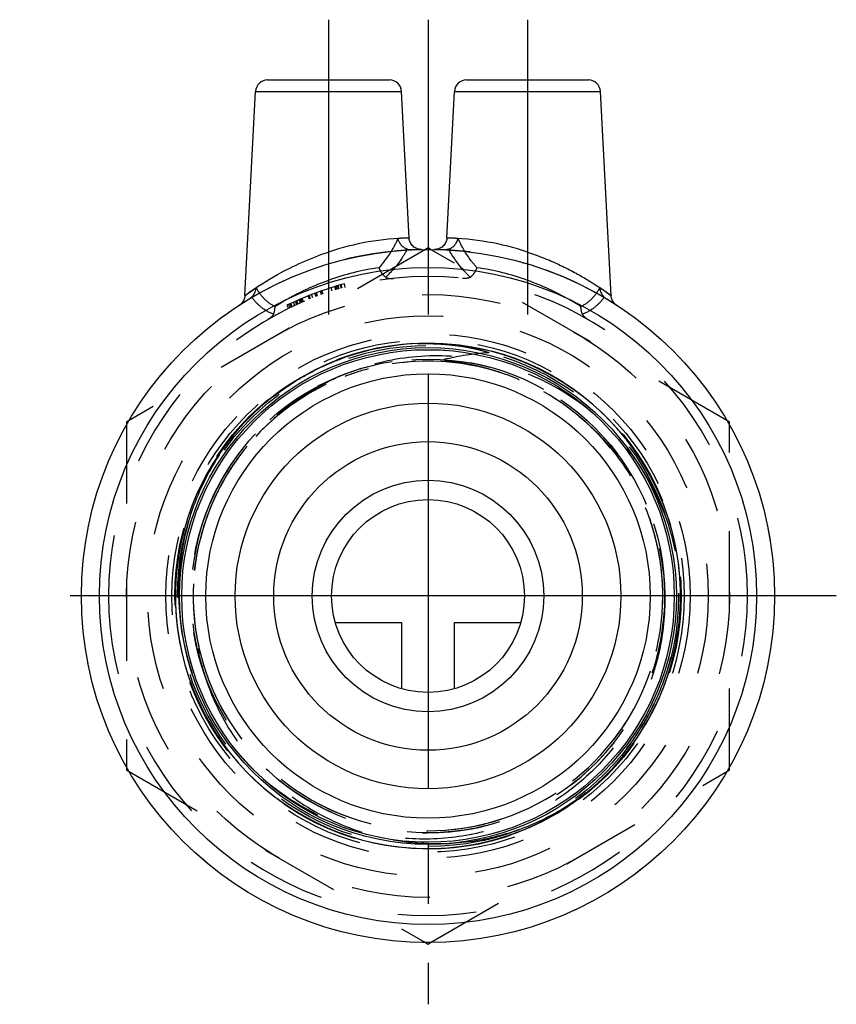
# Model space of a CAD drawing. Header units: millimetres. Extents: x 466.1 to 533.9, y 459.2 to 540.8.
import ezdxf

# ---------------------------------------------------------------- set-up
doc = ezdxf.new("R2010")
doc.units = ezdxf.units.MM
doc.header["$LTSCALE"] = 65.185185
doc.linetypes.add('CENTER', pattern=[0.6, 0.375, -0.075, 0.075, -0.075])
doc.linetypes.add('HIDDEN', pattern=[0.2, 0.1, -0.1])
for name, color, linetype in [('ACHSEN_S', 7, 'CONTINUOUS'), ('FASEN', 7, 'CONTINUOUS'), ('KOERPER', 7, 'CONTINUOUS'), ('KONST.EL_MIT_GEO', 7, 'CONTINUOUS'), ('KURVEN', 7, 'CONTINUOUS')]:
    doc.layers.add(name, color=color, linetype=linetype)

msp = doc.modelspace()

# ---------------------------------------------------------------- linework, layer by layer
at = {"layer": 'ACHSEN_S', "color": 2, "linetype": 'CENTER'}
for p, q in [((500, 540.834), (500, 459.166)), ((533.868, 493.034), (466.132, 493.034))]:
    msp.add_line(p, q, dxfattribs=at)
at = {"layer": 'FASEN', "color": 7, "linetype": 'Continuous'}
for radius in [28.75, 27.25]:
    msp.add_circle((500, 493.034), radius, dxfattribs=at)
at = {"layer": 'KOERPER', "color": 2, "linetype": 'CENTER'}
for p, q in [((491.75, 540.834), (491.75, 513.217)), ((508.25, 540.834), (508.25, 512.569))]:
    msp.add_line(p, q, dxfattribs=at)
at = {"layer": 'KOERPER', "color": 8, "linetype": 'HIDDEN'}
for radius in [28.75, 20.43]:
    msp.add_circle((500, 493.034), radius, dxfattribs=at)
at = {"layer": 'KOERPER', "color": 7, "linetype": 'Continuous'}
for radius in [18.43, 16]:
    msp.add_circle((500, 493.034), radius, dxfattribs=at)
at = {"layer": 'KOERPER', "color": 8, "linetype": 'HIDDEN'}
msp.add_arc((500, 493.034), 26.5, 180, 360, dxfattribs=at)
at = {"layer": 'KONST.EL_MIT_GEO', "color": 7, "linetype": 'Continuous'}
for p, q in [((486.699, 535.834), (496.801, 535.834)), ((503.199, 535.834), (513.301, 535.834)), ((484.813, 517.957), (485.7, 534.886)), ((485.7, 534.886), (497.8, 534.886)), ((498.437, 522.726), (497.8, 534.886)), ((501.563, 522.726), (502.2, 534.886)), ((502.2, 534.886), (514.3, 534.886)), ((515.187, 517.957), (514.3, 534.886)), ((500, 521.901), (499.784, 521.776)), ((500.216, 521.776), (500, 521.901)), ((484.812, 517.943), (484.811, 517.92)), ((484.812, 517.943), (485.005, 518.083)), ((475.216, 507.592), (475, 507.468)), ((475, 507.468), (475, 507.218)), ((525, 507.468), (524.784, 507.592)), ((525, 507.218), (525, 507.468)), ((475, 478.85), (475, 478.6)), ((475, 478.6), (475.216, 478.475)), ((524.784, 478.475), (525, 478.6)), ((525, 478.6), (525, 478.85)), ((499.784, 464.291), (500, 464.166)), ((500, 464.166), (500.216, 464.291))]:
    msp.add_line(p, q, dxfattribs=at)
at = {"layer": 'KONST.EL_MIT_GEO', "color": 8, "linetype": 'HIDDEN'}
for p, q in [((499.784, 521.776), (475.216, 507.592)), ((524.784, 507.592), (500.216, 521.776)), ((492.054, 518.314), (491.964, 518.601)), ((492.367, 518.411), (492.28, 518.698)), ((492.377, 518.414), (492.291, 518.701)), ((492.506, 518.452), (492.421, 518.74)), ((492.596, 518.478), (492.512, 518.767)), ((492.633, 518.489), (492.549, 518.777)), ((492.815, 518.541), (492.734, 518.83)), ((492.826, 518.544), (492.745, 518.833)), ((492.885, 518.561), (492.804, 518.85)), ((493.141, 518.631), (493.064, 518.921)), ((490.183, 517.648), (490.072, 517.927)), ((490.226, 517.665), (490.115, 517.944)), ((490.261, 517.679), (490.151, 517.958)), ((490.448, 517.752), (490.34, 518.032)), ((490.715, 517.854), (490.61, 518.135)), ((490.807, 517.888), (490.703, 518.169)), ((490.848, 517.903), (490.745, 518.185)), ((491.18, 518.023), (491.08, 518.306)), ((491.289, 518.061), (491.191, 518.345)), ((491.306, 518.067), (491.207, 518.35)), ((488.304, 517.147), (488.435, 516.877)), ((488.558, 516.936), (488.429, 517.207)), ((488.679, 516.994), (488.551, 517.265)), ((488.568, 517.273), (488.696, 517.002)), ((488.745, 517.025), (488.618, 517.297)), ((488.955, 517.122), (488.83, 517.395)), ((489.13, 517.202), (489.007, 517.475)), ((489.19, 517.228), (489.067, 517.502)), ((489.243, 517.252), (489.122, 517.527)), ((489.434, 517.336), (489.314, 517.611)), ((489.479, 517.356), (489.36, 517.631)), ((489.493, 517.362), (489.374, 517.637)), ((489.567, 517.394), (489.449, 517.669)), ((489.64, 517.425), (489.523, 517.701)), ((489.668, 517.437), (489.551, 517.713)), ((510.056, 509.713), (510.035, 509.726)), ((510.503, 509.435), (510.533, 509.415)), ((510.533, 509.415), (510.558, 509.4)), ((510.818, 509.229), (510.86, 509.201)), ((510.86, 509.201), (510.9, 509.174)), ((511.325, 508.879), (511.337, 508.871)), ((511.337, 508.871), (511.377, 508.842)), ((511.377, 508.842), (511.396, 508.829)), ((511.635, 508.654), (511.663, 508.633)), ((512.13, 508.275), (512.168, 508.244)), ((512.222, 508.201), (512.244, 508.184)), ((512.367, 508.083), (512.385, 508.069)), ((475, 507.218), (475, 478.85)), ((512.525, 507.953), (512.548, 507.933)), ((525, 478.85), (525, 507.218)), ((484.799, 505.209), (484.814, 505.229)), ((484.799, 505.209), (484.814, 505.228)), ((484.32, 504.586), (484.337, 504.608)), ((519.45, 494.043), (519.451, 494.019)), ((519.45, 494.042), (519.451, 494.014)), ((480.524, 493.054), (480.524, 493.069)), ((480.524, 493.034), (480.524, 493.054)), ((480.524, 493.01), (480.524, 493.034)), ((519.476, 493.056), (519.476, 493.034)), ((480.549, 492.046), (480.55, 492.021)), ((480.55, 492.021), (480.549, 492.041)), ((480.55, 492.021), (480.549, 492.04)), ((481.334, 486.904), (481.348, 486.861)), ((481.348, 486.861), (481.358, 486.831)), ((518.238, 482.715), (518.727, 483.631)), ((518.702, 483.582), (518.927, 484.041)), ((518.753, 484.072), (518.771, 484.111)), ((517.718, 481.844), (518.244, 482.726)), ((475.216, 478.475), (499.784, 464.291)), ((500.216, 464.291), (524.784, 478.475)), ((513.936, 477.384), (514.725, 478.125)), ((513.187, 476.748), (513.978, 477.422)), ((512.383, 476.129), (513.196, 476.756)), ((497.123, 472.808), (497.161, 472.802)), ((499.97, 472.506), (499.999, 472.505)), ((504.522, 472.747), (504.542, 472.752))]:
    msp.add_line(p, q, dxfattribs=at)
at = {"layer": 'KONST.EL_MIT_GEO', "color": 7, "linetype": 'Continuous'}
for points in [[(499.452, 521.779), (499.358, 521.781), (499.264, 521.793), (499.172, 521.814), (499.082, 521.843), (498.995, 521.881), (498.912, 521.926), (498.834, 521.979), (498.762, 522.04), (498.695, 522.107), (498.635, 522.18), (498.582, 522.258), (498.536, 522.341), (498.499, 522.428), (498.47, 522.518), (498.45, 522.61), (498.438, 522.704), (498.437, 522.726)], [(501.563, 522.726), (501.562, 522.704), (501.55, 522.61), (501.53, 522.518), (501.501, 522.428), (501.464, 522.341), (501.418, 522.258), (501.365, 522.18), (501.305, 522.107), (501.238, 522.04), (501.166, 521.979), (501.088, 521.926), (501.005, 521.881), (500.918, 521.843), (500.828, 521.814), (500.736, 521.793), (500.642, 521.781), (500.548, 521.779)], [(484.811, 517.92), (484.8, 517.827), (484.78, 517.736), (484.751, 517.647), (484.715, 517.562), (484.672, 517.481), (484.621, 517.405), (484.564, 517.334), (484.502, 517.269), (484.434, 517.21), (484.361, 517.158)], [(515.639, 517.158), (515.566, 517.21), (515.498, 517.269), (515.436, 517.334), (515.379, 517.405), (515.328, 517.481), (515.285, 517.562), (515.249, 517.647), (515.22, 517.736), (515.2, 517.827), (515.189, 517.92), (515.188, 517.943)]]:
    msp.add_lwpolyline(points, dxfattribs=at)
at = {"layer": 'KONST.EL_MIT_GEO', "color": 8, "linetype": 'HIDDEN'}
for points in [[(514.725, 478.125), (515.438, 478.864), (516.113, 479.637), (516.75, 480.442), (517.347, 481.278), (517.902, 482.141), (518.413, 483.031), (518.881, 483.945), (519.304, 484.88), (519.68, 485.835), (520.009, 486.808), (520.29, 487.795), (520.522, 488.795), (520.705, 489.805), (520.838, 490.823), (520.921, 491.846), (520.954, 492.872), (520.937, 493.899), (520.87, 494.923), (520.752, 495.943), (520.585, 496.956), (520.368, 497.959), (520.102, 498.951), (519.788, 499.928), (519.427, 500.889), (519.019, 501.831), (518.565, 502.752), (518.067, 503.649), (517.526, 504.521), (516.942, 505.366), (516.318, 506.181), (515.654, 506.964), (514.953, 507.714), (514.217, 508.429), (513.446, 509.106), (512.642, 509.746), (511.809, 510.345), (510.947, 510.902), (510.059, 511.417), (509.146, 511.887), (508.212, 512.313), (507.258, 512.692), (506.287, 513.024), (505.3, 513.307), (504.301, 513.543), (503.291, 513.729), (502.274, 513.865), (501.251, 513.951), (500.225, 513.988), (499.199, 513.973), (498.174, 513.909), (497.154, 513.795), (496.141, 513.63), (495.137, 513.417), (494.144, 513.154), (493.166, 512.843), (492.204, 512.485), (491.261, 512.079), (490.339, 511.629), (489.44, 511.133), (488.566, 510.594), (487.72, 510.013), (486.903, 509.391), (486.117, 508.73), (485.365, 508.032), (484.648, 507.297), (483.968, 506.528), (483.327, 505.727), (482.725, 504.895), (482.165, 504.035), (481.648, 503.148), (481.174, 502.237), (480.746, 501.304), (480.364, 500.351), (480.029, 499.381), (479.743, 498.395), (479.504, 497.397), (479.315, 496.388), (479.176, 495.371), (479.086, 494.348), (479.047, 493.322), (479.058, 492.296), (479.119, 491.271), (479.231, 490.251), (479.392, 489.237), (479.603, 488.232), (479.862, 487.239), (480.17, 486.26), (480.526, 485.297), (480.928, 484.352), (481.376, 483.429), (481.869, 482.528), (482.405, 481.653), (482.983, 480.805), (483.603, 479.986), (484.261, 479.199), (484.958, 478.445), (485.69, 477.726), (486.457, 477.043), (487.256, 476.399), (488.086, 475.795), (488.945, 475.232), (489.83, 474.712), (490.739, 474.236), (491.671, 473.805), (492.623, 473.42), (493.592, 473.083), (494.577, 472.793), (495.575, 472.551), (496.583, 472.359), (497.6, 472.217), (498.622, 472.124), (499.648, 472.082), (500.674, 472.09), (501.699, 472.148), (502.72, 472.256), (503.734, 472.414)], [(518.727, 483.631), (519.165, 484.56), (519.557, 485.509), (519.902, 486.475), (520.2, 487.458), (520.448, 488.454), (520.648, 489.461), (520.798, 490.476), (520.899, 491.498), (520.949, 492.523), (520.949, 493.55), (520.898, 494.575), (520.798, 495.597), (520.647, 496.612), (520.447, 497.619), (520.198, 498.615), (519.901, 499.597), (519.555, 500.564), (519.163, 501.513), (518.725, 502.441), (518.242, 503.347), (517.715, 504.228), (517.145, 505.082), (516.535, 505.907), (515.884, 506.701), (515.196, 507.463), (514.471, 508.19), (513.712, 508.88), (512.919, 509.533), (512.096, 510.145), (511.243, 510.717), (510.363, 511.247), (509.459, 511.732), (508.532, 512.173), (507.584, 512.568), (506.619, 512.916), (505.637, 513.216), (504.642, 513.468), (503.636, 513.671), (502.621, 513.824), (501.599, 513.928), (500.574, 513.981), (499.548, 513.984), (498.522, 513.937), (497.5, 513.839), (496.484, 513.692), (495.477, 513.495), (494.48, 513.249), (493.497, 512.954), (492.529, 512.612), (491.579, 512.222), (490.65, 511.787), (489.743, 511.307), (488.86, 510.782), (488.004, 510.215), (487.177, 509.607), (486.381, 508.96), (485.617, 508.273), (484.888, 507.551), (484.195, 506.793), (483.644, 506.133)], [(488.645, 510.646), (487.796, 510.069), (486.977, 509.451), (486.189, 508.793), (485.433, 508.098), (484.713, 507.366), (484.029, 506.6), (483.384, 505.802), (482.779, 504.973), (482.215, 504.115), (481.693, 503.231), (481.216, 502.322), (480.784, 501.391), (480.397, 500.44), (480.058, 499.471), (479.767, 498.487), (479.524, 497.489), (479.331, 496.481), (479.187, 495.465), (479.092, 494.443), (479.049, 493.417), (479.055, 492.391), (479.111, 491.366), (479.218, 490.345), (479.375, 489.33), (479.581, 488.325), (479.836, 487.33), (480.14, 486.35), (480.491, 485.385), (480.889, 484.439), (481.333, 483.513), (481.821, 482.61), (482.354, 481.733), (482.928, 480.882), (483.544, 480.06), (484.199, 479.27), (484.892, 478.513), (485.621, 477.79), (486.385, 477.104), (487.181, 476.457), (488.009, 475.849), (488.865, 475.282), (489.747, 474.758), (490.655, 474.278), (491.584, 473.843), (492.534, 473.454), (493.502, 473.112), (494.486, 472.817), (495.482, 472.572), (496.49, 472.375), (497.506, 472.228), (498.528, 472.131), (499.553, 472.084), (500.58, 472.087), (501.605, 472.14), (502.626, 472.244), (503.641, 472.397), (504.647, 472.601), (505.642, 472.853), (506.624, 473.153), (507.59, 473.501), (508.537, 473.897), (509.464, 474.338), (510.368, 474.824), (511.248, 475.353), (512.1, 475.925), (512.923, 476.538), (513.716, 477.191), (514.475, 477.882), (515.2, 478.609), (515.888, 479.37), (516.538, 480.165), (517.148, 480.99), (517.734, 481.871)], [(514.654, 478.055), (515.341, 478.759), (515.993, 479.494), (516.611, 480.259), (517.191, 481.052)], [(497.853, 472.189), (498.876, 472.109), (499.902, 472.079), (500.928, 472.099), (501.953, 472.17), (502.972, 472.291), (503.984, 472.461), (504.987, 472.681), (505.978, 472.949), (506.954, 473.266), (507.914, 473.631), (508.855, 474.041), (509.774, 474.498), (510.67, 474.999), (511.541, 475.543), (512.408, 476.148)], [(504.577, 472.585), (505.355, 472.775), (506.299, 473.048), (507.23, 473.365), (508.144, 473.726), (509.04, 474.129), (509.917, 474.574), (510.772, 475.059), (511.603, 475.584)]]:
    msp.add_lwpolyline(points, dxfattribs=at)
for radius in [25, 23.25, 21.75, 21.25, 21, 20.784, 20.784, 19.647]:
    msp.add_circle((500, 493.034), radius, dxfattribs=at)
at = {"layer": 'KONST.EL_MIT_GEO', "color": 7, "linetype": 'Continuous'}
for radius in [20.6, 20.43]:
    msp.add_circle((500, 493.034), radius, dxfattribs=at)
for centre, radius, start, end in [((486.699, 534.834), 1, 89.99999, 177), ((496.801, 534.834), 1, 3, 90.00001), ((503.199, 534.834), 1, 89.99999, 177), ((513.301, 534.834), 1, 3, 90.00001), ((498.953, 499.922), 22.81, 91.29746, 108.40899), ((501.047, 499.921), 22.81, 71.59107, 88.70249)]:
    msp.add_arc(centre, radius, start, end, dxfattribs=at)
at = {"layer": 'KONST.EL_MIT_GEO', "color": 8, "linetype": 'HIDDEN'}
for centre, radius, start, end in [((500, 493.034), 28.75, 91.08747, 122.96159), ((500, 493.034), 28.75, 57.03844, 88.91254), ((499.007, 499.139), 21.347, 98.2621, 109.87386), ((500.956, 498.992), 21.498, 70.16701, 81.69703), ((500, 493.034), 26.5, 0, 180), ((500, 493.034), 26.8, 105.0019, 115.87572), ((506.132, 493.771), 19.465, 93.28312, 104.26742), ((500, 493.034), 19.647, 154.59424, 145.04587), ((499.999, 493.035), 19.474, 2.9052, 146.92711), ((500, 493.034), 19.476, 283.91395, 140.8316), ((500.006, 493.014), 19.668, 104.79706, 110.76376), ((500.007, 493.013), 19.498, 104.80159, 110.77017), ((500.014, 493.055), 19.451, 58.71779, 58.91515), ((500.021, 493.067), 19.437, 58.17459, 58.71783), ((500.033, 493.086), 19.414, 57.63147, 58.17459), ((499.79, 492.702), 19.869, 57.37388, 57.63221), ((499.781, 492.687), 19.886, 56.62665, 57.18387), ((499.775, 492.678), 19.897, 56.28884, 56.62667), ((499.768, 492.668), 19.909, 55.41787, 56.0025), ((499.764, 492.662), 19.916, 54.51611, 55.41786), ((499.766, 492.665), 19.913, 53.41365, 54.26579), ((499.77, 492.67), 19.906, 52.71916, 53.3125), ((499.78, 492.683), 19.89, 51.61777, 52.71924), ((499.794, 492.701), 19.867, 51.27854, 51.47685), ((499.8, 492.708), 19.858, 50.98495, 51.19733), ((499.805, 492.715), 19.849, 50.73759, 50.98495), ((499.817, 492.729), 19.831, 50.14621, 50.67037), ((500.531, 492.57), 20.422, 48.99073, 49.23601), ((500.405, 492.447), 20.596, 20.33061, 48.95058), ((500.05, 493.003), 19.705, 141.32297, 154.58181), ((500.056, 492.999), 19.712, 141.32998, 154.57562), ((500.039, 493.01), 19.692, 143.19062, 154.57507), ((500.04, 493.009), 19.523, 142.25568, 153.87942), ((499.979, 493.049), 19.45, 143.1803, 145.04138), ((499.986, 493.044), 19.629, 141.30887, 143.17672), ((499.994, 493.037), 19.469, 141.30576, 143.53564), ((499.973, 493.055), 19.613, 141.29842, 141.79056), ((499.969, 493.059), 19.436, 141.30811, 142.32996), ((500.012, 493.024), 19.491, 140.33903, 142.24057), ((500.008, 493.027), 19.487, 141.06543, 141.30604), ((499.951, 493.073), 19.413, 140.77418, 141.23365), ((500.026, 493.018), 19.677, 145.05291, 154.08555), ((500.027, 493.019), 19.507, 143.62577, 154.58893), ((500.022, 493.019), 19.502, 144.03329, 145.16045), ((500.012, 493.026), 19.491, 143.4577, 144.03325), ((500.005, 493.031), 19.482, 143.18473, 143.46826), ((500.023, 493.021), 19.673, 146.92016, 154.58919), ((500.013, 493.026), 19.491, 146.19307, 153.8655), ((499.986, 493.041), 19.46, 148.10173, 151.68927), ((500.01, 493.028), 19.487, 146.92694, 147.20509), ((500.001, 493.033), 19.478, 151.67149, 152.19493), ((499.99, 493.04), 19.464, 153.69184, 156.44564), ((500.01, 493.03), 19.657, 154.5898, 155.24081), ((499.969, 493.049), 19.612, 154.09262, 154.60479), ((500.014, 493.028), 19.662, 154.25892, 154.60637), ((499.986, 493.041), 19.46, 153.84461, 154.59762), ((500, 493.034), 19.476, 154.20634, 154.59509), ((499.976, 493.046), 19.449, 154.24323, 154.59676), ((499.968, 493.05), 19.44, 153.89439, 154.24323), ((500.005, 493.031), 19.481, 152.05343, 154.23647), ((499.998, 493.035), 19.474, 154.59709, 0), ((499.978, 493.044), 19.452, 156.42863, 157.04923), ((500.014, 493.028), 19.491, 156.49346, 157.02185), ((500.015, 493.028), 19.492, 155.64384, 156.48191), ((500.004, 493.033), 19.481, 154.59773, 155.99091), ((500.009, 493.032), 20.793, 163.71265, 179.99591), ((500.035, 493.368), 20.727, 164.62286, 180.92333), ((499.973, 493.031), 19.503, 2.87715, 9.47219), ((499.981, 493.034), 19.457, 177.02311, 182.92843), ((499.99, 493.033), 19.466, 177.20556, 179.99881), ((500.019, 493.033), 19.457, 357.0143, 2.92187), ((499.869, 493.349), 20.56, 180.8792, 224.38743), ((499.963, 493.034), 19.439, 180.00004, 181.93981), ((500.037, 493.034), 19.439, 358.1422, 359.99907), ((499.505, 492.704), 20.136, 359.44263, 0.93843), ((500.045, 493.032), 19.601, 358.4673, 0.00399), ((500.011, 493.035), 19.487, 181.93935, 182.92811), ((500.002, 493.034), 19.478, 182.92505, 198.04629), ((500.039, 493.037), 19.515, 182.98582, 185.99766), ((499.989, 493.035), 19.487, 357.01437, 358.14258), ((500.029, 493.036), 19.505, 185.99775, 186.71978), ((500.044, 493.043), 19.691, 186.74322, 197.9876), ((500.039, 493.042), 19.515, 186.73397, 198.03533), ((499.949, 493.052), 20.839, 334.5929, 345.83647), ((499.988, 493.029), 19.634, 197.83316, 198.40296), ((500.008, 493.037), 19.655, 198.0018, 199.19855), ((499.979, 493.027), 19.625, 198.04993, 198.40544), ((499.972, 493.025), 19.447, 197.87164, 198.39577), ((500, 493.034), 19.476, 198.39404, 282.26423), ((499.948, 493.065), 20.845, 322.59004, 334.44171), ((499.973, 493.05), 20.816, 325.10875, 334.00993), ((499.988, 493.04), 20.798, 327.63358, 334.58029), ((500.031, 493.019), 20.75, 333.85467, 334.57973), ((500.013, 493.024), 19.46, 324.05945, 325.98596), ((500.016, 493.022), 19.457, 322.23957, 323.85262), ((500.029, 493.013), 19.44, 323.85291, 324.10075), ((499.751, 493.258), 20.411, 224.43528, 224.81871), ((499.745, 493.252), 20.403, 224.81873, 224.9851), ((499.739, 493.246), 20.395, 224.98509, 225.38675), ((499.734, 493.24), 20.387, 225.38677, 225.82535), ((499.714, 493.213), 20.353, 225.81084, 250.46353), ((499.996, 493.048), 19.491, 281.91863, 284.32948), ((499.997, 493.049), 19.662, 281.8949, 283.08305), ((499.996, 493.043), 20.795, 290.74861, 291.38092), ((500.014, 493.001), 20.749, 290.74369, 291.32359), ((500.676, 493.239), 20.748, 280.66955, 288.79965), ((499.997, 493.05), 20.8, 282.60999, 290.74734), ((499.99, 493.066), 20.818, 282.62242, 290.35625), ((500.007, 493.014), 20.764, 290.35849, 290.74798), ((500.705, 492.987), 20.494, 260.0428, 267.94304), ((500.7, 493.15), 20.657, 268.05387, 280.64986)]:
    msp.add_arc(centre, radius, start, end, dxfattribs=at)
for points, knots in [([(497.507, 522.687), (497.413, 522.473), (496.99, 521.607), (496.425, 520.811), (495.939, 520.265)], [0, 0, 0, 0, 0.241719, 1, 1, 1, 1]), ([(498.437, 522.726), (498.432, 522.727), (498.412, 522.725), (498.368, 522.725), (498.294, 522.722), (498.137, 522.718), (497.872, 522.707), (497.641, 522.695), (497.507, 522.687)], [0, 0, 0, 0, 0.016035, 0.063969, 0.143594, 0.254581, 0.568579, 1, 1, 1, 1]), ([(498.282, 521.796), (498.092, 521.862), (497.748, 522.115), (497.556, 522.489), (497.507, 522.687)], [0, 0, 0, 0, 0.497198, 1, 1, 1, 1]), ([(502.493, 522.687), (502.359, 522.695), (502.128, 522.707), (501.863, 522.718), (501.706, 522.722), (501.632, 522.725), (501.588, 522.724), (501.568, 522.727), (501.563, 522.726)], [0, 0, 0, 0, 0.431431, 0.745431, 0.856418, 0.936041, 0.983971, 1, 1, 1, 1]), ([(501.718, 521.796), (501.908, 521.862), (502.252, 522.115), (502.444, 522.489), (502.493, 522.687)], [0, 0, 0, 0, 0.497197, 1, 1, 1, 1]), ([(504.061, 520.265), (503.894, 520.452), (503.281, 521.196), (502.781, 522.034), (502.493, 522.687)], [0, 0, 0, 0, 0.259916, 1, 1, 1, 1]), ([(498.282, 521.796), (498.171, 521.59), (497.671, 520.747), (497.032, 519.989), (496.495, 519.471)], [0, 0, 0, 0, 0.239322, 1, 1, 1, 1]), ([(498.282, 521.796), (498.31, 521.787), (498.427, 521.755), (498.55, 521.747), (498.641, 521.752)], [0, 0, 0, 0, 0.243134, 1, 1, 1, 1]), ([(501.718, 521.796), (501.69, 521.787), (501.573, 521.755), (501.45, 521.747), (501.359, 521.752)], [0, 0, 0, 0, 0.243134, 1, 1, 1, 1]), ([(503.505, 519.471), (503.32, 519.65), (502.639, 520.354), (502.061, 521.16), (501.718, 521.796)], [0, 0, 0, 0, 0.26226, 1, 1, 1, 1]), ([(496.495, 519.471), (496.366, 519.56), (496.141, 519.807), (495.994, 520.103), (495.939, 520.265)], [0, 0, 0, 0, 0.479127, 1, 1, 1, 1]), ([(503.505, 519.471), (503.634, 519.56), (503.859, 519.807), (504.006, 520.103), (504.061, 520.265)], [0, 0, 0, 0, 0.479127, 1, 1, 1, 1]), ([(496.495, 519.471), (496.583, 519.411), (496.81, 519.359), (497.03, 519.367), (497.145, 519.38)], [0, 0, 0, 0, 0.478729, 1, 1, 1, 1]), ([(503.505, 519.471), (503.417, 519.411), (503.19, 519.359), (502.97, 519.367), (502.855, 519.38)], [0, 0, 0, 0, 0.478729, 1, 1, 1, 1]), ([(485.754, 518.606), (485.62, 518.517), (485.433, 518.388), (485.204, 518.227), (485.067, 518.128), (484.966, 518.056), (484.877, 517.988), (484.852, 517.975), (484.809, 517.938), (484.812, 517.943)], [0, 0, 0, 0, 0.41808, 0.590013, 0.734315, 0.849027, 0.932378, 0.983056, 1, 1, 1, 1]), ([(485.387, 517.83), (485.54, 517.983), (485.685, 518.251), (485.744, 518.534), (485.754, 518.606)], [0, 0, 0, 0, 0.747438, 1, 1, 1, 1]), ([(487.311, 517.038), (486.97, 517.202), (486.352, 517.656), (485.924, 518.281), (485.754, 518.606)], [0, 0, 0, 0, 0.507355, 1, 1, 1, 1]), ([(491.75, 519.215), (491.34, 519.067), (489.805, 518.462), (488.338, 517.686), (487.311, 517.038)], [0, 0, 0, 0, 0.264114, 1, 1, 1, 1]), ([(512.689, 517.038), (512.367, 517.242), (510.951, 518.089), (509.443, 518.785), (508.25, 519.215)], [0, 0, 0, 0, 0.231038, 1, 1, 1, 1]), ([(514.246, 518.606), (514.076, 518.281), (513.648, 517.656), (513.03, 517.202), (512.689, 517.038)], [0, 0, 0, 0, 0.492623, 1, 1, 1, 1]), ([(515.188, 517.943), (515.188, 517.941), (515.178, 517.951), (515.171, 517.954), (515.149, 517.972), (515.109, 518), (515.037, 518.053), (514.931, 518.13), (514.797, 518.226), (514.636, 518.34), (514.449, 518.469), (514.317, 518.559), (514.246, 518.606)], [0, 0, 0, 0, 0.004233, 0.016953, 0.038133, 0.067637, 0.150992, 0.265704, 0.410005, 0.581933, 0.779363, 1, 1, 1, 1]), ([(514.613, 517.83), (514.46, 517.983), (514.315, 518.251), (514.256, 518.534), (514.246, 518.606)], [0, 0, 0, 0, 0.747439, 1, 1, 1, 1]), ([(487.189, 516.403), (486.816, 516.545), (486.128, 516.935), (485.601, 517.52), (485.387, 517.83)], [0, 0, 0, 0, 0.514523, 1, 1, 1, 1]), ([(514.613, 517.83), (514.399, 517.52), (513.872, 516.935), (513.184, 516.545), (512.811, 516.403)], [0, 0, 0, 0, 0.485473, 1, 1, 1, 1]), ([(487.189, 516.403), (487.21, 516.449), (487.286, 516.653), (487.312, 516.873), (487.311, 517.038)], [0, 0, 0, 0, 0.234869, 1, 1, 1, 1]), ([(512.811, 516.403), (512.79, 516.449), (512.714, 516.653), (512.688, 516.873), (512.689, 517.038)], [0, 0, 0, 0, 0.234867, 1, 1, 1, 1]), ([(487.189, 516.403), (487.144, 516.303), (486.981, 516.134), (486.794, 516.009), (486.693, 515.95)], [0, 0, 0, 0, 0.4834, 1, 1, 1, 1]), ([(512.811, 516.403), (512.856, 516.303), (513.019, 516.134), (513.206, 516.009), (513.307, 515.95)], [0, 0, 0, 0, 0.483395, 1, 1, 1, 1]), ([(480.05, 498.864), (480.404, 500.15), (481.367, 502.658), (483.512, 506.063), (485.816, 508.504), (487.911, 510.16), (489.597, 511.246), (491.38, 512.162), (493.243, 512.902), (495.169, 513.458), (496.812, 513.762), (498.138, 513.907), (499.138, 513.967), (500.139, 513.977), (501.14, 513.937), (502.137, 513.846), (502.963, 513.727), (503.619, 513.604), (504.026, 513.515), (504.35, 513.436), (504.552, 513.382), (504.712, 513.336), (504.811, 513.305), (504.881, 513.282), (504.92, 513.268), (504.949, 513.257), (504.978, 513.246), (505.002, 513.236), (505.021, 513.226), (505.031, 513.22), (505.039, 513.211), (505.031, 513.203), (505.023, 513.204), (505.018, 513.203)], [0, 0, 0, 0, 0.124969, 0.249912, 0.374831, 0.437358, 0.49988, 0.562399, 0.624916, 0.68743, 0.749943, 0.781208, 0.812473, 0.843738, 0.875002, 0.906265, 0.937527, 0.953159, 0.96879, 0.976605, 0.984419, 0.988325, 0.99223, 0.994182, 0.995157, 0.996132, 0.997107, 0.998068, 0.998545, 0.999113, 0.999308, 0.999468, 1, 1, 1, 1]), ([(513.865, 508.037), (512.467, 509.243), (509.324, 511.283), (503.968, 512.942), (498.361, 513.074), (494.735, 512.12), (493.033, 511.404)], [0, 0, 0, 0, 0.250022, 0.50003, 0.750023, 1, 1, 1, 1]), ([(501.335, 512.635), (501.25, 512.613), (501.691, 512.547), (501.865, 512.521), (502.198, 512.472), (502.491, 512.427), (502.793, 512.377), (503.192, 512.307), (503.69, 512.209), (504.284, 512.075), (504.874, 511.924), (505.459, 511.756), (506.233, 511.51), (507.185, 511.159), (508.301, 510.67), (509.385, 510.114), (510.084, 509.701), (510.427, 509.483)], [0, 0, 0, 0, 0.027253, 0.058617, 0.089991, 0.121368, 0.152747, 0.184126, 0.246886, 0.309648, 0.37241, 0.435173, 0.497936, 0.623451, 0.748966, 0.874483, 1, 1, 1, 1]), ([(493.033, 511.404), (492.46, 511.162), (491.331, 510.636), (489.175, 509.39), (486.705, 507.471), (484.221, 504.663), (482.941, 502.512), (482.407, 501.389)], [0, 0, 0, 0, 0.125102, 0.250198, 0.500126, 0.750055, 1, 1, 1, 1]), ([(512.548, 507.933), (513.634, 507.025), (515.615, 504.967), (517.855, 501.322), (519.267, 497.284), (519.615, 494.449), (519.638, 493.034)], [0, 0, 0, 0, 0.250006, 0.500003, 0.749995, 1, 1, 1, 1]), ([(482.407, 501.389), (481.874, 500.267), (481.016, 497.916), (480.409, 494.218), (480.482, 491.092), (480.878, 488.635), (481.183, 487.428), (481.358, 486.831)], [0, 0, 0, 0, 0.249947, 0.499876, 0.749803, 0.874899, 1, 1, 1, 1]), ([(518.927, 484.041), (519.498, 485.243), (520.408, 487.766), (521.012, 491.738), (520.83, 495.751), (520.182, 498.356), (519.719, 499.603)], [0, 0, 0, 0, 0.250037, 0.500057, 0.750056, 1, 1, 1, 1]), ([(519.64, 492.508), (519.624, 490.93), (519.312, 488.552), (518.343, 485.54), (517.021, 482.663), (514.736, 479.397), (511.742, 476.764), (509.032, 475.129), (506.148, 473.824), (502.282, 472.849), (497.506, 472.795), (494.395, 473.504), (492.908, 474.031)], [0, 0, 0, 0, 0.124938, 0.187517, 0.2501, 0.37504, 0.499984, 0.562567, 0.625148, 0.750096, 0.875049, 1, 1, 1, 1]), ([(481.358, 486.831), (481.878, 485.06), (483.428, 481.646), (487.072, 477.384), (491.74, 474.28), (495.306, 473.131), (497.123, 472.808)], [0, 0, 0, 0, 0.249977, 0.49997, 0.749978, 1, 1, 1, 1]), ([(507.363, 473.597), (508.622, 474.026), (511.051, 475.17), (514.277, 477.563), (516.975, 480.54), (518.356, 482.839), (518.927, 484.041)], [0, 0, 0, 0, 0.249943, 0.499941, 0.749961, 1, 1, 1, 1])]:
    msp.add_open_spline(points, degree=3, knots=knots, dxfattribs=at)
at = {"layer": 'KONST.EL_MIT_GEO', "color": 7, "linetype": 'Continuous'}
for points, knots in [([(485.005, 518.083), (485.808, 518.665), (487.947, 520.039), (490.283, 521.078), (491.75, 521.565)], [0, 0, 0, 0, 0.390936, 1, 1, 1, 1]), ([(508.25, 521.565), (508.7, 521.415), (509.58, 521.094), (510.837, 520.549), (511.992, 519.972), (512.87, 519.476), (513.5, 519.092), (513.911, 518.829), (514.274, 518.589), (514.582, 518.378), (514.802, 518.222), (514.947, 518.119), (515.03, 518.058), (515.095, 518.01), (515.144, 517.976), (515.17, 517.953), (515.185, 517.946), (515.188, 517.943)], [0, 0, 0, 0, 0.181186, 0.357131, 0.522899, 0.673786, 0.742039, 0.804478, 0.860181, 0.908113, 0.947134, 0.962943, 0.976094, 0.986466, 0.993961, 0.998487, 1, 1, 1, 1])]:
    msp.add_open_spline(points, degree=3, knots=knots, dxfattribs=at)
at = {"layer": 'KONST.EL_MIT_GEO', "color": 8, "linetype": 'HIDDEN'}
for points in [[(485.387, 517.83), (485.324, 517.767), (485.251, 517.712), (485.174, 517.666)], [(514.613, 517.83), (514.676, 517.767), (514.749, 517.712), (514.826, 517.666)]]:
    msp.add_open_spline(points, degree=3, dxfattribs=at)
at = {"layer": 'KURVEN', "color": 40, "linetype": 'Continuous'}
for p, q in [((500, 509.034), (500, 477.034)), ((516, 493.034), (484, 493.034)), ((492.308, 490.834), (497.8, 490.834)), ((497.8, 490.834), (497.8, 485.342)), ((502.2, 490.834), (507.692, 490.834)), ((502.2, 485.342), (502.2, 490.834))]:
    msp.add_line(p, q, dxfattribs=at)
for radius in [16, 12.8, 9.6, 8]:
    msp.add_circle((500, 493.034), radius, dxfattribs=at)

doc.saveas('drawing.dxf')
